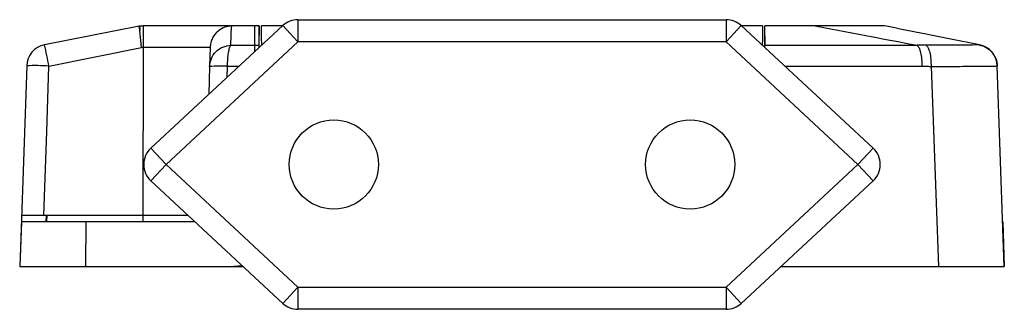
# Paper-space layout '_Links' of a CAD drawing. Header units: millimetres. Extents: x -22.1 to 22.1, y -5.8 to 7.2.
import ezdxf

# ---------------------------------------------------------------- set-up
doc = ezdxf.new("R2010")
doc.units = ezdxf.units.MM

psp = doc.layouts.new('_Links')

# ---------------------------------------------------------------- linework, layer by layer
at = {"color": 7, "linetype": 'Continuous', "lineweight": 25}
for p, q in [((-9.607, 7.18), (-9.607, 6.18)), ((-9.607, 7.18), (9.607, 7.18)), ((9.607, 7.18), (9.607, 6.18)), ((-16.744, 6.896), (-20.981, 6.055)), ((-16.723, 6.9), (-16.55, 6.9)), ((-16.625, 5.926), (-16.701, 6.697)), ((-12.553, 6.9), (-16.55, 6.9)), ((-16.211, 1.413), (-10.288, 6.913)), ((-12.615, 6.033), (-12.595, 6.899)), ((-11.35, 5.926), (-11.35, 6.9)), ((-10.302, 6.9), (-11.25, 6.9)), ((-10.288, 6.913), (-9.607, 6.18)), ((9.607, 6.18), (10.288, 6.913)), ((11.25, 6.9), (10.24, 6.9)), ((10.288, 6.913), (16.211, 1.413)), ((11.35, 5.926), (11.35, 6.9)), ((-20.786, 5.1), (-16.625, 5.926)), ((-16.549, 5.926), (-16.625, 5.926)), ((-16.55, -1.6), (-16.549, 5.926)), ((-9.607, 6.18), (-15.53, 0.68)), ((-13.553, 5.926), (-13.575, 5.079)), ((9.607, 6.18), (-9.607, 6.18)), ((15.53, 0.68), (9.607, 6.18)), ((-21.785, 5.109), (-22.1, -3.9)), ((-13.575, 5.079), (-13.608, 3.83)), ((-12.785, 4.594), (-12.772, 5.088)), ((-12.772, 5.088), (-12.253, 5.088)), ((18.813, 5.085), (19.14, -3.9)), ((21.785, 5.109), (21.786, 5.104)), ((22.1, -3.9), (21.786, 5.104)), ((-16.211, 1.413), (-15.53, 0.68)), ((16.211, 1.413), (15.53, 0.68)), ((-16.211, -0.053), (-15.53, 0.68)), ((-15.53, 0.68), (-9.607, -4.82)), ((9.607, -4.82), (15.53, 0.68)), ((15.53, 0.68), (16.211, -0.053)), ((-10.288, -5.553), (-16.211, -0.053)), ((16.211, -0.053), (10.288, -5.553)), ((-22.02, -1.6), (-21.019, -1.6)), ((-21.019, -1.6), (-14.545, -1.6)), ((-20.919, -1.6), (-20.929, -1.9)), ((-20.88, -1.9), (-20.87, -1.6)), ((-16.55, -1.9), (-16.55, -1.6)), ((-22.08, -3.9), (-22.01, -1.9)), ((-19.114, -1.9), (-22.01, -1.9)), ((-19.134, -3.9), (-19.114, -1.9)), ((22.03, -1.9), (22.1, -3.9)), ((-22.1, -3.9), (-19.134, -3.9)), ((-12.101, -3.869), (-12.491, -3.9)), ((-12.491, -3.9), (-12.081, -3.9)), ((18.809, -3.9), (22.1, -3.9)), ((-9.607, -4.82), (-10.288, -5.553)), ((-9.607, -4.82), (9.607, -4.82)), ((-9.607, -4.82), (-9.607, -5.82)), ((9.607, -4.82), (9.607, -5.82)), ((9.607, -4.82), (10.288, -5.553)), ((9.607, -5.82), (-9.607, -5.82))]:
    psp.add_line(p, q, dxfattribs=at)
at = {"color": 7, "linetype": 'Continuous', "lineweight": 25, "flags": 128}
for points in [[(-16.549, 5.926), (-16.549, 6.118), (-16.549, 6.301), (-16.549, 6.469), (-16.549, 6.616), (-16.549, 6.737), (-16.549, 6.826), (-16.549, 6.881), (-16.549, 6.9)], [(-13.553, 5.926), (-13.61, 5.926), (-13.781, 5.926), (-14.058, 5.926), (-14.431, 5.926), (-14.885, 5.926), (-15.403, 5.926), (-15.965, 5.926), (-16.549, 5.926)], [(-11.55, 6.033), (-11.527, 6.033), (-11.504, 6.033), (-11.481, 6.033), (-11.458, 6.033), (-11.434, 6.033), (-11.411, 6.033), (-11.388, 6.033), (-11.365, 6.033)], [(-21.019, -1.6), (-20.889, 2.152), (-20.786, 5.1)], [(-14.222, -1.9), (-14.224, -1.9), (-15.209, -1.9), (-16.191, -1.9), (-17.169, -1.9), (-18.143, -1.9), (-19.114, -1.9)], [(-19.134, -3.9), (-18.313, -3.9), (-17.489, -3.9), (-16.662, -3.9), (-15.832, -3.9), (-15, -3.9), (-14.166, -3.9), (-13.329, -3.9), (-12.49, -3.9)]]:
    psp.add_lwpolyline(points, dxfattribs=at)
at = {"color": 7, "linetype": 'Continuous', "lineweight": 25}
for centre in [(-8, 0.68), (8, 0.68)]:
    psp.add_circle(centre, 2, dxfattribs=at)
for centre, radius, start, end in [((-9.607, 6.18), 1, 90, 132.8789), ((9.607, 6.18), 1, 47.1211, 90), ((-20.786, 5.074), 1, 101.2269, 178), ((-68.891, -4.204), 48.997, 10.9468, 12.0862), ((20.786, 5.074), 1, 2.0001, 78.7732), ((-21.369, -4.449), 9.567, 86.5064, 92.4933), ((-13.107, -1.034), 6.131, 86.8643, 94.3768), ((-15.53, 0.68), 1, 132.8789, 227.1211), ((15.53, 0.68), 1, 312.8789, 47.1211), ((-9.607, -4.82), 1, 227.1211, 270), ((9.607, -4.82), 1, 270, 312.8789)]:
    psp.add_arc(centre, radius, start, end, dxfattribs=at)
for points, knots in [([(-16.744, 6.896), (-16.74, 6.897), (-16.733, 6.898), (-16.726, 6.899), (-16.723, 6.9)], [0, 0, 0, 0, 0.559943, 1, 1, 1, 1]), ([(-16.723, 6.9), (-16.722, 6.895), (-16.721, 6.888), (-16.716, 6.837), (-16.71, 6.779), (-16.704, 6.724), (-16.702, 6.697)], [0, 0, 0, 0, 0.340036, 0.559999, 0.780072, 1, 1, 1, 1]), ([(-12.595, 6.899), (-12.693, 6.886), (-12.908, 6.859), (-13.156, 6.712), (-13.334, 6.536), (-13.448, 6.361), (-13.531, 6.155), (-13.546, 6.004), (-13.553, 5.926)], [0, 0, 0, 0, 0.197113, 0.428957, 0.55851, 0.696865, 0.844028, 1, 1, 1, 1]), ([(-12.595, 6.899), (-12.587, 6.899), (-12.573, 6.9), (-12.559, 6.9), (-12.553, 6.9)], [0, 0, 0, 0, 0.559973, 1, 1, 1, 1]), ([(-11.55, 6.9), (-11.738, 6.9), (-12.072, 6.9), (-12.406, 6.9), (-12.553, 6.9)], [0, 0, 0, 0, 0.56, 1, 1, 1, 1]), ([(-11.55, 6.033), (-11.55, 6.196), (-11.55, 6.485), (-11.55, 6.774), (-11.55, 6.9)], [0, 0, 0, 0, 0.564721, 1, 1, 1, 1]), ([(-11.35, 6.9), (-11.387, 6.9), (-11.454, 6.9), (-11.521, 6.9), (-11.55, 6.9)], [0, 0, 0, 0, 0.56, 1, 1, 1, 1]), ([(-11.35, 6.9), (-11.353, 6.738), (-11.358, 6.449), (-11.363, 6.16), (-11.365, 6.033)], [0, 0, 0, 0, 0.56018, 1, 1, 1, 1]), ([(-11.235, 6.033), (-11.238, 6.195), (-11.243, 6.484), (-11.248, 6.773), (-11.25, 6.9)], [0, 0, 0, 0, 0.56, 1, 1, 1, 1]), ([(11.25, 6.9), (11.247, 6.738), (11.242, 6.449), (11.237, 6.16), (11.235, 6.033)], [0, 0, 0, 0, 0.56, 1, 1, 1, 1]), ([(13.605, 6.9), (13.185, 6.9), (12.436, 6.9), (11.682, 6.9), (11.35, 6.9)], [0, 0, 0, 0, 0.560001, 1, 1, 1, 1]), ([(11.365, 6.033), (11.362, 6.195), (11.357, 6.484), (11.352, 6.773), (11.35, 6.9)], [0, 0, 0, 0, 0.56, 1, 1, 1, 1]), ([(13.605, 6.9), (14.441, 6.742), (15.958, 6.456), (17.495, 6.164), (18.184, 6.033)], [0, 0, 0, 0, 0.551016, 1, 1, 1, 1]), ([(16.723, 6.9), (16.703, 6.9), (16.666, 6.9), (16.322, 6.9), (15.758, 6.9), (14.852, 6.9), (14.054, 6.9), (13.605, 6.9)], [0, 0, 0, 0, 0.211536, 0.382748, 0.540388, 0.741177, 1, 1, 1, 1]), ([(20.981, 6.055), (20.18, 6.214), (18.751, 6.498), (17.342, 6.777), (16.723, 6.9)], [0, 0, 0, 0, 0.560182, 1, 1, 1, 1]), ([(-11.551, 5.74), (-11.551, 5.796), (-11.55, 5.942), (-11.55, 5.998), (-11.55, 6.033)], [0, 0, 0, 0, 0.385888, 1, 1, 1, 1]), ([(-11.365, 6.033), (-11.366, 6.009), (-11.366, 5.984), (-11.367, 5.912), (-11.367, 5.91)], [0, 0, 0, 0, 0.982578, 1, 1, 1, 1]), ([(18.596, 6.032), (18.519, 6.032), (18.382, 6.033), (18.245, 6.033), (18.185, 6.033)], [0, 0, 0, 0, 0.560007, 1, 1, 1, 1]), ([(20.968, 6.052), (20.928, 6.049), (20.847, 6.043), (20.323, 6.042), (19.572, 6.031), (18.921, 6.032), (18.596, 6.032)], [0, 0, 0, 0, 0.249363, 0.5002, 0.750917, 1, 1, 1, 1]), ([(18.596, 6.032), (18.625, 6.001), (18.685, 5.938), (18.757, 5.712), (18.805, 5.418), (18.81, 5.194), (18.813, 5.085)], [0, 0, 0, 0, 0.24205, 0.498954, 0.756427, 1, 1, 1, 1]), ([(20.968, 6.052), (20.971, 6.053), (20.975, 6.056), (20.979, 6.055), (20.981, 6.055)], [0, 0, 0, 0, 0.560473, 1, 1, 1, 1]), ([(20.968, 6.052), (21.077, 6.021), (21.293, 5.957), (21.556, 5.742), (21.655, 5.55), (21.702, 5.459)], [0, 0, 0, 0, 0.343324, 0.686648, 1, 1, 1, 1]), ([(21.702, 5.459), (21.707, 5.45), (21.772, 5.347), (21.779, 5.22), (21.786, 5.104)], [0, 0, 0, 0, 0.080289, 1, 1, 1, 1]), ([(12.253, 5.088), (13.143, 5.088), (15.214, 5.088), (17.247, 5.088), (18.406, 5.088)], [0, 0, 0, 0, 0.429695, 1, 1, 1, 1]), ([(18.406, 5.088), (18.482, 5.088), (18.618, 5.088), (18.753, 5.086), (18.813, 5.085)], [0, 0, 0, 0, 0.560007, 1, 1, 1, 1]), ([(18.813, 5.085), (19.212, 5.085), (20.021, 5.085), (20.978, 5.091), (21.654, 5.097), (21.741, 5.102), (21.786, 5.105)], [0, 0, 0, 0, 0.240923, 0.487862, 0.740871, 1, 1, 1, 1]), ([(12.068, -3.9), (13.316, -3.9), (15.697, -3.9), (18.03, -3.9), (19.14, -3.9)], [0, 0, 0, 0, 0.524095, 1, 1, 1, 1])]:
    psp.add_open_spline(points, degree=3, knots=knots, dxfattribs=at)
for points in [[(-16.702, 6.697), (-16.713, 6.754), (-16.737, 6.869), (-16.742, 6.887), (-16.744, 6.896)], [(-13.575, 5.079), (-13.558, 5.202), (-13.524, 5.447), (-13.303, 5.757), (-12.99, 5.978), (-12.74, 6.015), (-12.615, 6.033)], [(-12.772, 5.088), (-12.769, 5.199), (-12.763, 5.42), (-12.728, 5.709), (-12.678, 5.934), (-12.636, 6), (-12.615, 6.033)], [(-12.615, 6.033), (-12.438, 6.033), (-12.083, 6.033), (-11.728, 6.033), (-11.55, 6.033)], [(11.365, 6.033), (12.512, 6.033), (14.806, 6.033), (17.058, 6.033), (18.185, 6.033)], [(18.185, 6.033), (18.215, 6), (18.274, 5.934), (18.345, 5.709), (18.394, 5.42), (18.402, 5.199), (18.406, 5.088)]]:
    psp.add_open_spline(points, degree=3, dxfattribs=at)

doc.saveas('drawing.dxf')
